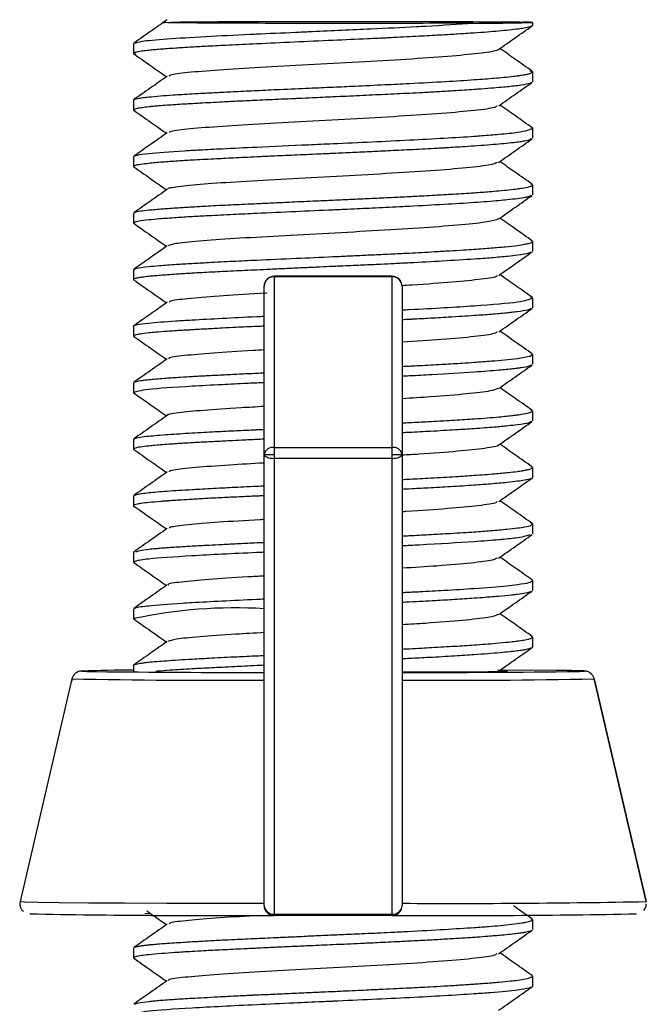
# Model space of a CAD drawing. Header units: millimetres. Extents: x -50 to 195, y 0 to 321.
# Tile 7 of 11: x 16 to 34, y 292 to 321. Entities that reach past the tile are written whole.
import ezdxf

# ---------------------------------------------------------------- set-up
doc = ezdxf.new("R2010")
doc.units = ezdxf.units.MM

msp = doc.modelspace()

# ---------------------------------------------------------------- linework, layer by layer
at = {"color": 7, "linetype": 'Continuous', "lineweight": 25}
for p, q in [((30.938, 321.309), (30.938, 321.224)), ((18.938, 320.673), (18.938, 320.374)), ((18.938, 320.374), (19.004, 320.36)), ((30.938, 319.824), (30.855, 319.845)), ((30.938, 319.824), (30.938, 319.524)), ((18.938, 318.974), (18.938, 318.675)), ((18.938, 318.675), (18.969, 318.662)), ((30.938, 318.123), (30.909, 318.146)), ((30.938, 318.123), (30.938, 317.825)), ((18.938, 317.273), (18.938, 316.975)), ((18.938, 316.975), (18.958, 316.961)), ((30.938, 316.422), (30.895, 316.445)), ((30.938, 316.422), (30.938, 316.125)), ((18.938, 315.572), (18.938, 315.275)), ((18.938, 315.275), (18.96, 315.26)), ((30.938, 314.722), (30.896, 314.744)), ((30.938, 314.722), (30.938, 314.424)), ((18.938, 313.873), (18.938, 313.574)), ((26.713, 313.674), (23.163, 313.674)), ((23.163, 313.674), (23.163, 294.447)), ((26.713, 313.658), (23.163, 313.658)), ((26.713, 294.447), (26.713, 313.674)), ((22.863, 294.747), (22.863, 313.374)), ((27.013, 313.374), (27.013, 294.747)), ((30.938, 313.023), (30.89, 313.045)), ((30.938, 313.023), (30.938, 312.724)), ((18.938, 312.174), (18.938, 311.875)), ((18.938, 311.875), (18.966, 311.862)), ((30.938, 311.324), (30.896, 311.345)), ((30.938, 311.324), (30.938, 311.025)), ((18.938, 310.473), (18.938, 310.175)), ((18.938, 310.175), (18.96, 310.161)), ((30.938, 309.622), (30.894, 309.646)), ((30.938, 309.622), (30.938, 309.325)), ((18.938, 308.772), (18.938, 308.475)), ((18.938, 308.475), (18.958, 308.463)), ((23.163, 308.524), (26.713, 308.524)), ((26.713, 308.197), (23.163, 308.197)), ((30.938, 307.922), (30.895, 307.945)), ((30.938, 307.922), (30.938, 307.624)), ((18.938, 307.073), (18.938, 306.774)), ((18.938, 306.774), (18.949, 306.762)), ((30.938, 306.223), (30.894, 306.245)), ((30.938, 306.223), (30.938, 305.924)), ((18.938, 305.374), (18.938, 305.074)), ((18.938, 305.074), (18.972, 305.06)), ((30.938, 304.524), (30.913, 304.546)), ((30.938, 304.524), (30.938, 304.225)), ((18.938, 303.673), (18.938, 303.375)), ((18.938, 303.375), (18.971, 303.362)), ((30.938, 302.823), (30.907, 302.846)), ((30.938, 302.823), (30.938, 302.525)), ((18.938, 301.972), (18.938, 301.799)), ((31.646, 301.818), (29.885, 301.831)), ((17.084, 301.567), (15.524, 294.867)), ((34.352, 294.867), (32.792, 301.567)), ((32.792, 301.567), (34.352, 294.867)), ((23.163, 294.491), (26.713, 294.491)), ((26.713, 294.447), (23.163, 294.447)), ((30.938, 294.323), (30.895, 294.345)), ((30.938, 294.323), (30.938, 294.025)), ((18.938, 293.473), (18.938, 293.174)), ((18.938, 293.174), (18.976, 293.159)), ((30.938, 292.623), (30.902, 292.645)), ((30.938, 292.623), (30.938, 292.324))]:
    msp.add_line(p, q, dxfattribs=at)
at = {"color": 7, "linetype": 'Continuous', "lineweight": 25, "flags": 128}
for points in [[(22.863, 308.316), (22.869, 308.293), (22.886, 308.27), (22.914, 308.25), (22.951, 308.232), (22.997, 308.217), (23.048, 308.206), (23.105, 308.199), (23.163, 308.197)], [(26.713, 308.197), (26.772, 308.199), (26.828, 308.206), (26.88, 308.217), (26.925, 308.232), (26.963, 308.25), (26.99, 308.27), (27.007, 308.293), (27.013, 308.316)], [(29.999, 301.807), (30.087, 301.805), (30.188, 301.799)], [(32.313, 301.79), (32.363, 301.791), (32.5, 301.799), (32.363, 301.807), (31.958, 301.815), (31.646, 301.818)], [(15.524, 294.867), (15.524, 294.867), (15.657, 294.858), (16.054, 294.85), (16.702, 294.842), (17.584, 294.834), (18.675, 294.828), (19.942, 294.823), (21.352, 294.819), (22.863, 294.816)]]:
    msp.add_lwpolyline(points, dxfattribs=at)
at = {"color": 7, "linetype": 'Continuous', "lineweight": 25}
for centre, radius, start, end in [((29.411, 369.061), 47.776, 269.6908, 271.8321), ((30.681, 318.133), 3.186, 85.3753, 90.5706), ((23.163, 313.374), 0.3, 90, 180), ((23.156, 313.366), 0.293, 88.5385, 178.4598), ((26.713, 313.374), 0.3, 360, 90), ((26.721, 313.366), 0.293, 1.5402, 91.4615), ((23.124, 308.26), 0.267, 81.5859, 167.796), ((23.088, 321.813), 13.499, 269.045, 270.3183), ((26.752, 308.26), 0.267, 12.204, 98.4141), ((26.788, 321.813), 13.499, 269.6817, 270.955), ((21.993, 289.133), 14.567, 86.5766, 102.1068), ((17.376, 301.499), 0.3, 89.9997, 166.8902), ((18.747, 265.796), 36.029, 89.6959, 92.1802), ((17.882, 310.678), 8.893, 266.7395, 269.5984), ((22.842, 782.645), 480.887, 269.4016, 270.0025), ((27.433, 681.724), 379.966, 269.93675, 270.73586), ((29.187, 328.593), 26.813, 269.6698, 272.1404), ((21.665, 533.535), 232.013, 268.86858, 270.29772), ((28.211, 533.535), 232.013, 269.70228, 271.13142), ((23.143, 294.77), 0.281, 184.8562, 274.1461), ((23.163, 294.747), 0.3, 180.0004, 270.0004), ((26.733, 294.77), 0.281, 265.8539, 355.1438), ((26.713, 294.747), 0.3, 269.9996, 359.9996), ((28.59, 595.812), 301, 269.69977, 271.09688), ((21.574, 605.583), 311.138, 268.9397, 270.29264), ((28.322, 599.664), 305.219, 269.69808, 271.07735)]:
    msp.add_arc(centre, radius, start, end, dxfattribs=at)
for points, knots in [([(19.951, 321.39), (19.783, 321.272), (19.446, 321.035), (19.109, 320.799), (18.94, 320.681)], [0, 0, 0, 0, 0.499919, 1, 1, 1, 1]), ([(29.153, 321.286), (28.67, 321.284), (27.703, 321.28), (25.942, 321.277), (24.145, 321.278), (22.458, 321.281), (21.053, 321.288), (20.149, 321.296), (19.753, 321.303), (19.858, 321.307), (19.87, 321.307)], [0, 0, 0, 0, 0.140204, 0.280421, 0.420485, 0.560623, 0.700642, 0.840719, 0.980858, 1, 1, 1, 1]), ([(20.079, 321.316), (20.237, 321.319), (20.551, 321.326), (21.743, 321.333), (23.286, 321.338), (25.06, 321.341), (26.86, 321.339), (28.492, 321.335), (29.854, 321.328), (30.384, 321.323), (30.65, 321.32)], [0, 0, 0, 0, 0.125262, 0.25021, 0.375265, 0.500215, 0.625265, 0.750186, 0.875186, 1, 1, 1, 1]), ([(30.938, 321.224), (30.938, 321.222), (30.937, 321.216), (30.925, 321.2), (30.868, 321.173), (30.72, 321.141), (30.435, 321.097), (29.968, 321.046), (29.31, 320.996), (28.713, 320.958), (28.19, 320.927), (27.588, 320.893), (27.044, 320.865), (26.666, 320.846), (26.474, 320.836), (26.258, 320.827), (25.741, 320.803), (24.892, 320.765), (23.761, 320.713), (22.703, 320.665), (21.838, 320.625), (21.196, 320.592), (20.744, 320.567), (20.433, 320.547), (20.182, 320.531), (19.955, 320.515), (19.739, 320.499), (19.553, 320.484), (19.368, 320.466), (19.19, 320.446), (19.033, 320.42), (18.95, 320.395), (18.941, 320.379), (18.938, 320.374)], [0, 0, 0, 0, 0.006326, 0.016945, 0.051053, 0.092346, 0.121833, 0.188616, 0.250044, 0.28545, 0.315845, 0.352789, 0.395646, 0.409473, 0.415984, 0.427387, 0.444909, 0.499918, 0.562486, 0.624741, 0.674787, 0.716457, 0.749745, 0.771366, 0.78901, 0.812358, 0.833215, 0.854072, 0.874929, 0.904769, 0.937326, 0.977279, 1, 1, 1, 1]), ([(18.987, 320.686), (19.03, 320.705), (19.127, 320.746), (19.881, 320.814), (21.019, 320.881), (22.026, 320.933), (22.94, 320.975), (23.547, 321.002), (24.127, 321.027), (24.881, 321.062), (25.987, 321.113), (27.112, 321.165), (28.168, 321.222), (28.7, 321.256), (29.153, 321.286)], [0, 0, 0, 0, 0.103792, 0.231721, 0.359575, 0.473535, 0.487455, 0.577689, 0.610993, 0.615528, 0.743412, 0.848937, 0.871557, 1, 1, 1, 1]), ([(29.918, 320.497), (30.086, 320.615), (30.423, 320.851), (30.76, 321.088), (30.928, 321.206)], [0, 0, 0, 0, 0.499931, 1, 1, 1, 1]), ([(29.892, 320.497), (29.894, 320.493), (29.917, 320.459), (29.518, 320.395), (28.712, 320.306), (27.512, 320.218), (26.092, 320.133), (24.562, 320.05), (23.067, 319.97), (21.742, 319.893), (20.719, 319.817), (20.095, 319.75), (20.025, 319.708), (19.997, 319.69)], [0, 0, 0, 0, 0.012992, 0.114615, 0.216218, 0.31784, 0.419443, 0.521065, 0.622669, 0.72429, 0.825896, 0.927515, 1, 1, 1, 1]), ([(30.931, 319.839), (30.762, 319.957), (30.437, 320.185), (30.112, 320.414), (29.956, 320.523)], [0, 0, 0, 0, 0.518437, 1, 1, 1, 1]), ([(18.94, 320.366), (19.108, 320.248), (19.437, 320.017), (19.766, 319.786), (19.927, 319.674)], [0, 0, 0, 0, 0.512002, 1, 1, 1, 1]), ([(18.95, 318.987), (18.951, 318.988), (18.96, 318.999), (19.039, 319.019), (19.198, 319.043), (19.424, 319.07), (19.715, 319.097), (20.147, 319.129), (20.593, 319.156), (21.055, 319.182), (21.487, 319.205), (22.021, 319.231), (22.647, 319.262), (23.391, 319.296), (24.164, 319.329), (24.923, 319.363), (25.683, 319.398), (26.457, 319.435), (27.382, 319.48), (28.308, 319.529), (29.042, 319.576), (29.502, 319.61), (29.803, 319.634), (30.093, 319.66), (30.307, 319.682), (30.429, 319.696), (30.467, 319.701), (30.477, 319.703), (30.48, 319.703), (30.531, 319.71), (30.631, 319.724), (30.759, 319.747), (30.9, 319.781), (30.923, 319.807), (30.938, 319.824)], [0, 0, 0, 0, 0.005129, 0.045532, 0.082985, 0.109215, 0.151554, 0.189249, 0.236513, 0.261648, 0.291235, 0.325272, 0.363757, 0.403826, 0.452595, 0.490924, 0.52689, 0.575801, 0.618106, 0.684937, 0.745246, 0.771599, 0.795024, 0.823722, 0.856276, 0.868334, 0.871468, 0.872311, 0.872626, 0.872671, 0.893968, 0.918166, 0.946173, 1, 1, 1, 1]), ([(19.95, 319.69), (19.782, 319.572), (19.445, 319.336), (19.108, 319.099), (18.939, 318.981)], [0, 0, 0, 0, 0.499927, 1, 1, 1, 1]), ([(30.896, 319.504), (30.878, 319.49), (30.835, 319.458), (30.574, 319.416), (30.291, 319.381), (30.054, 319.357), (29.764, 319.332), (29.479, 319.31), (29.278, 319.296), (29.207, 319.291), (29.188, 319.29), (29.089, 319.283), (28.881, 319.269), (28.521, 319.246), (28.101, 319.221), (27.662, 319.196), (27.131, 319.169), (26.502, 319.139), (25.73, 319.103), (24.995, 319.069), (24.38, 319.041), (23.992, 319.023), (23.685, 319.009), (23.384, 318.996), (23.007, 318.979), (22.58, 318.96), (22.106, 318.938), (21.527, 318.909), (21.067, 318.884), (20.781, 318.868), (20.694, 318.862), (20.661, 318.861), (20.582, 318.856), (20.323, 318.841), (20.006, 318.82), (19.708, 318.798), (19.529, 318.782), (19.354, 318.765), (19.187, 318.744), (19.057, 318.722), (18.96, 318.699), (18.947, 318.684), (18.938, 318.675)], [0, 0, 0, 0, 0.044898, 0.105485, 0.131934, 0.155483, 0.184206, 0.216675, 0.228794, 0.231992, 0.233139, 0.233283, 0.25481, 0.279319, 0.308824, 0.337313, 0.3612, 0.40374, 0.445085, 0.489032, 0.523292, 0.545108, 0.552735, 0.574096, 0.595457, 0.616818, 0.648295, 0.680577, 0.726594, 0.742674, 0.744518, 0.746546, 0.75028, 0.762866, 0.808472, 0.83435, 0.855604, 0.872234, 0.90427, 0.936305, 0.959615, 1, 1, 1, 1]), ([(29.921, 318.8), (30.089, 318.918), (30.426, 319.154), (30.763, 319.391), (30.931, 319.509)], [0, 0, 0, 0, 0.499921, 1, 1, 1, 1]), ([(18.94, 318.667), (19.108, 318.549), (19.438, 318.318), (19.767, 318.087), (19.927, 317.974)], [0, 0, 0, 0, 0.511844, 1, 1, 1, 1]), ([(29.865, 318.8), (29.859, 318.787), (29.842, 318.743), (29.336, 318.67), (28.402, 318.581), (27.132, 318.494), (25.665, 318.41), (24.131, 318.328), (22.674, 318.248), (21.412, 318.171), (20.506, 318.096), (20.013, 318.036), (20.009, 318.001), (20.007, 317.991)], [0, 0, 0, 0, 0.044863, 0.146259, 0.247657, 0.349054, 0.45045, 0.551849, 0.653244, 0.754643, 0.856038, 0.957438, 1, 1, 1, 1]), ([(30.93, 318.14), (30.762, 318.258), (30.437, 318.486), (30.112, 318.714), (29.956, 318.824)], [0, 0, 0, 0, 0.51849, 1, 1, 1, 1]), ([(18.961, 317.287), (18.967, 317.293), (18.976, 317.302), (19.021, 317.313), (19.115, 317.334), (19.439, 317.376), (20.073, 317.425), (20.609, 317.457), (20.695, 317.463), (20.729, 317.465), (20.81, 317.469), (21.089, 317.484), (21.683, 317.515), (22.753, 317.566), (23.905, 317.619), (25.081, 317.67), (26.117, 317.717), (27.622, 317.793), (28.634, 317.848), (29.192, 317.887), (29.215, 317.888), (29.287, 317.894), (29.547, 317.913), (30.007, 317.951), (30.722, 318.023), (30.852, 318.083), (30.938, 318.123)], [0, 0, 0, 0, 0.023872, 0.037018, 0.044602, 0.108503, 0.217902, 0.233886, 0.235685, 0.237766, 0.24154, 0.254166, 0.299698, 0.363289, 0.450464, 0.490836, 0.554665, 0.618545, 0.74553, 0.746144, 0.747207, 0.750681, 0.763014, 0.809195, 0.873113, 1, 1, 1, 1]), ([(30.896, 317.803), (30.881, 317.79), (30.852, 317.767), (30.692, 317.736), (30.563, 317.716), (30.424, 317.697), (30.238, 317.676), (29.935, 317.647), (29.584, 317.618), (29.21, 317.59), (28.858, 317.567), (28.559, 317.548), (28.372, 317.536), (28.271, 317.53), (28.231, 317.528), (28.136, 317.523), (27.813, 317.505), (27.288, 317.478), (26.653, 317.447), (26.08, 317.419), (25.528, 317.392), (25.078, 317.372), (24.738, 317.356), (24.345, 317.339), (23.783, 317.315), (23.161, 317.287), (22.547, 317.259), (21.957, 317.23), (21.299, 317.196), (20.739, 317.167), (20.227, 317.136), (19.774, 317.104), (19.401, 317.07), (19.123, 317.035), (18.965, 317.006), (18.946, 316.985), (18.938, 316.975)], [0, 0, 0, 0, 0.040062, 0.075697, 0.097453, 0.104242, 0.136222, 0.168203, 0.200185, 0.232168, 0.258786, 0.278331, 0.294381, 0.296193, 0.298306, 0.302099, 0.314721, 0.360081, 0.397345, 0.424235, 0.456133, 0.48803, 0.497658, 0.511565, 0.552191, 0.589787, 0.616072, 0.658745, 0.696706, 0.74415, 0.778886, 0.821542, 0.872111, 0.912358, 0.961407, 1, 1, 1, 1]), ([(19.951, 317.991), (19.783, 317.873), (19.446, 317.636), (19.109, 317.4), (18.941, 317.282)], [0, 0, 0, 0, 0.499929, 1, 1, 1, 1]), ([(29.918, 317.098), (30.086, 317.216), (30.423, 317.453), (30.76, 317.689), (30.929, 317.808)], [0, 0, 0, 0, 0.499916, 1, 1, 1, 1]), ([(18.943, 316.965), (19.111, 316.847), (19.439, 316.617), (19.768, 316.386), (19.928, 316.274)], [0, 0, 0, 0, 0.512856, 1, 1, 1, 1]), ([(29.872, 317.099), (29.839, 317.077), (29.759, 317.026), (29.108, 316.945), (28.074, 316.856), (26.733, 316.77), (25.235, 316.686), (23.707, 316.605), (22.294, 316.526), (21.113, 316.45), (20.321, 316.375), (19.944, 316.322), (19.976, 316.294), (19.98, 316.291)], [0, 0, 0, 0, 0.071974, 0.173494, 0.275035, 0.376554, 0.478095, 0.579613, 0.681155, 0.782673, 0.884215, 0.985732, 1, 1, 1, 1]), ([(30.929, 316.44), (30.76, 316.559), (30.436, 316.786), (30.111, 317.014), (29.955, 317.124)], [0, 0, 0, 0, 0.518799, 1, 1, 1, 1]), ([(19.952, 316.291), (19.784, 316.172), (19.447, 315.936), (19.11, 315.7), (18.942, 315.581)], [0, 0, 0, 0, 0.4999226, 1, 1, 1, 1]), ([(18.959, 315.586), (18.964, 315.591), (18.982, 315.608), (19.125, 315.636), (19.401, 315.67), (19.778, 315.702), (20.232, 315.733), (20.639, 315.759), (20.972, 315.778), (21.275, 315.795), (21.59, 315.811), (21.937, 315.827), (22.284, 315.844), (22.672, 315.862), (23.113, 315.882), (23.673, 315.908), (24.247, 315.934), (24.693, 315.954), (25.095, 315.972), (25.529, 315.991), (26.112, 316.018), (26.684, 316.045), (27.207, 316.071), (27.642, 316.095), (27.977, 316.113), (28.172, 316.125), (28.274, 316.131), (28.313, 316.133), (28.407, 316.138), (28.714, 316.156), (29.156, 316.184), (29.605, 316.216), (29.952, 316.246), (30.238, 316.275), (30.431, 316.298), (30.557, 316.315), (30.689, 316.334), (30.826, 316.361), (30.922, 316.393), (30.933, 316.413), (30.938, 316.422)], [0, 0, 0, 0, 0.020107, 0.068684, 0.108736, 0.159619, 0.202078, 0.236109, 0.258042, 0.275956, 0.299722, 0.320994, 0.342265, 0.363538, 0.389926, 0.418459, 0.457454, 0.484045, 0.490833, 0.522642, 0.554451, 0.586261, 0.618072, 0.644494, 0.663926, 0.67996, 0.681808, 0.68387, 0.687611, 0.700135, 0.745313, 0.782383, 0.809141, 0.840872, 0.872602, 0.882153, 0.895974, 0.936402, 0.969766, 1, 1, 1, 1]), ([(30.892, 316.101), (30.879, 316.088), (30.863, 316.073), (30.78, 316.054), (30.685, 316.034), (30.501, 316.006), (30.221, 315.975), (29.914, 315.945), (29.583, 315.917), (29.055, 315.878), (28.292, 315.831), (27.595, 315.794), (27.232, 315.776), (27.232, 315.776), (27.232, 315.776), (27.232, 315.776), (27.232, 315.776), (27.231, 315.776), (27.231, 315.775), (27.23, 315.775), (27.229, 315.775), (27.226, 315.775), (27.217, 315.775), (27.19, 315.773), (27.094, 315.768), (26.737, 315.75), (26.275, 315.727), (25.75, 315.702), (25.359, 315.685), (24.706, 315.656), (23.775, 315.615), (22.766, 315.568), (21.892, 315.526), (21.242, 315.494), (20.674, 315.464), (20.17, 315.432), (19.731, 315.399), (19.352, 315.365), (19.098, 315.333), (18.959, 315.302), (18.945, 315.283), (18.938, 315.275)], [0, 0, 0, 0, 0.038819, 0.048377, 0.062226, 0.102772, 0.140548, 0.166965, 0.199044, 0.231123, 0.295033, 0.359237, 0.359238, 0.359239, 0.35924, 0.359243, 0.359249, 0.359259, 0.359277, 0.359311, 0.35938, 0.359523, 0.359848, 0.36091, 0.364388, 0.376761, 0.423134, 0.442241, 0.463668, 0.487414, 0.548845, 0.6154, 0.658181, 0.707748, 0.743514, 0.782447, 0.83138, 0.871701, 0.923019, 0.965788, 1, 1, 1, 1]), ([(29.917, 315.397), (30.085, 315.515), (30.422, 315.751), (30.759, 315.988), (30.927, 316.106)], [0, 0, 0, 0, 0.499929, 1, 1, 1, 1]), ([(29.914, 315.398), (29.829, 315.368), (29.659, 315.308), (28.854, 315.22), (27.719, 315.132), (26.322, 315.046), (24.801, 314.963), (23.293, 314.883), (21.931, 314.805), (20.856, 314.729), (20.141, 314.657), (20.028, 314.611), (19.975, 314.59)], [0, 0, 0, 0, 0.099428, 0.200933, 0.302405, 0.40391, 0.505382, 0.606887, 0.708359, 0.809864, 0.911337, 1, 1, 1, 1]), ([(30.929, 314.74), (30.76, 314.858), (30.436, 315.086), (30.111, 315.314), (29.955, 315.423)], [0, 0, 0, 0, 0.518867, 1, 1, 1, 1]), ([(18.941, 315.266), (19.109, 315.147), (19.438, 314.917), (19.767, 314.686), (19.927, 314.573)], [0, 0, 0, 0, 0.51222, 1, 1, 1, 1]), ([(19.951, 314.59), (19.783, 314.472), (19.446, 314.235), (19.109, 313.999), (18.941, 313.881)], [0, 0, 0, 0, 0.499919, 1, 1, 1, 1]), ([(18.966, 313.886), (18.979, 313.895), (19.017, 313.921), (19.296, 313.959), (19.73, 313.999), (20.17, 314.03), (20.675, 314.06), (21.242, 314.092), (21.893, 314.127), (22.769, 314.167), (23.778, 314.212), (24.726, 314.255), (25.405, 314.286), (25.887, 314.309), (26.399, 314.332), (26.832, 314.353), (27.106, 314.366), (27.199, 314.371), (27.224, 314.372), (27.354, 314.379), (27.612, 314.392), (28.02, 314.415), (28.445, 314.44), (28.841, 314.465), (29.268, 314.493), (29.706, 314.525), (30.145, 314.563), (30.472, 314.601), (30.678, 314.632), (30.776, 314.652), (30.84, 314.668), (30.891, 314.683), (30.931, 314.703), (30.936, 314.716), (30.938, 314.722)], [0, 0, 0, 0, 0.036889, 0.109282, 0.149306, 0.198088, 0.236472, 0.27239, 0.321241, 0.363631, 0.430419, 0.4907, 0.517075, 0.540524, 0.569185, 0.60163, 0.613664, 0.6168, 0.617891, 0.618015, 0.639464, 0.663859, 0.693246, 0.721663, 0.745444, 0.787781, 0.828966, 0.872738, 0.906904, 0.928624, 0.936186, 0.957457, 0.978729, 1, 1, 1, 1]), ([(30.898, 314.403), (30.882, 314.39), (30.84, 314.358), (30.564, 314.315), (30.171, 314.268), (29.739, 314.228), (29.095, 314.181), (28.278, 314.131), (27.435, 314.085), (26.798, 314.052), (26.332, 314.03), (25.819, 314.006), (25.369, 313.986), (25.075, 313.973), (24.974, 313.968), (24.947, 313.967), (24.807, 313.961), (24.524, 313.948), (24.063, 313.927), (23.564, 313.904), (23.079, 313.882), (22.531, 313.857), (21.936, 313.83), (21.281, 313.797), (20.726, 313.766), (20.314, 313.74), (20.078, 313.724), (19.902, 313.711), (19.738, 313.699), (19.553, 313.684), (19.365, 313.666), (19.188, 313.645), (19.023, 313.618), (18.951, 313.595), (18.938, 313.579), (18.938, 313.574), (18.938, 313.574)], [0, 0, 0, 0, 0.041539, 0.105438, 0.141552, 0.190652, 0.233152, 0.300245, 0.360811, 0.387274, 0.410812, 0.439588, 0.472188, 0.484315, 0.487494, 0.488617, 0.488751, 0.510243, 0.534697, 0.564186, 0.592753, 0.616701, 0.659171, 0.700503, 0.74448, 0.778776, 0.800614, 0.808246, 0.829584, 0.850921, 0.872259, 0.903834, 0.936224, 0.982078, 0.998141, 1, 1, 1, 1]), ([(29.922, 313.7), (30.091, 313.818), (30.427, 314.054), (30.764, 314.291), (30.933, 314.409)], [0, 0, 0, 0, 0.499933, 1, 1, 1, 1]), ([(29.875, 313.7), (29.877, 313.691), (29.887, 313.652), (29.443, 313.584), (28.569, 313.495), (27.69, 313.43), (27.111, 313.396), (27.01, 313.39)], [0, 0, 0, 0, 0.08187, 0.367897, 0.653856, 0.939882, 1, 1, 1, 1]), ([(30.931, 313.039), (30.762, 313.158), (30.437, 313.386), (30.112, 313.614), (29.956, 313.723)], [0, 0, 0, 0, 0.518499, 1, 1, 1, 1]), ([(18.937, 313.568), (19.106, 313.45), (19.436, 313.218), (19.765, 312.987), (19.927, 312.874)], [0, 0, 0, 0, 0.511033, 1, 1, 1, 1]), ([(18.938, 313.574), (18.938, 313.573), (18.938, 313.572), (18.939, 313.568), (18.943, 313.565), (18.946, 313.562)], [0, 0, 0, 0, 0.125933, 0.357474, 1, 1, 1, 1]), ([(22.947, 313.162), (22.938, 313.162), (22.442, 313.135), (21.604, 313.083), (20.615, 313.007), (20.058, 312.943), (20.02, 312.904), (20.006, 312.89)], [0, 0, 0, 0, 0.005247, 0.282467, 0.559636, 0.836854, 1, 1, 1, 1]), ([(27.013, 312.663), (27.088, 312.666), (27.912, 312.706), (29.273, 312.788), (30.67, 312.902), (30.849, 312.983), (30.938, 313.023)], [0, 0, 0, 0, 0.032217, 0.354806, 0.677355, 1, 1, 1, 1]), ([(19.95, 312.89), (19.782, 312.772), (19.445, 312.536), (19.108, 312.299), (18.939, 312.181)], [0, 0, 0, 0, 0.4999244, 1, 1, 1, 1]), ([(29.921, 312), (30.089, 312.118), (30.426, 312.354), (30.763, 312.591), (30.932, 312.709)], [0, 0, 0, 0, 0.499914, 1, 1, 1, 1]), ([(18.938, 312.174), (18.938, 312.174), (18.938, 312.176), (18.94, 312.18), (18.954, 312.195), (19.049, 312.223), (19.4, 312.271), (20, 312.321), (20.779, 312.367), (21.591, 312.41), (22.328, 312.448), (22.789, 312.468), (22.863, 312.471)], [0, 0, 0, 0, 0.005225, 0.014739, 0.04663, 0.161787, 0.323031, 0.543683, 0.645801, 0.807734, 0.969033, 1, 1, 1, 1]), ([(30.892, 312.704), (30.87, 312.688), (30.824, 312.656), (30.566, 312.616), (30.328, 312.586), (30.144, 312.566), (29.94, 312.547), (29.702, 312.527), (29.452, 312.508), (29.161, 312.488), (28.815, 312.465), (28.357, 312.436), (27.863, 312.408), (27.461, 312.386), (27.201, 312.372), (27.087, 312.367), (27.013, 312.364)], [0, 0, 0, 0, 0.136858, 0.282384, 0.34119, 0.389212, 0.452884, 0.510026, 0.567169, 0.624313, 0.695191, 0.771802, 0.876493, 0.947823, 0.965977, 1, 1, 1, 1]), ([(22.863, 312.173), (22.79, 312.169), (22.499, 312.157), (22.079, 312.137), (21.574, 312.112), (21.127, 312.087), (20.792, 312.068), (20.555, 312.054), (20.291, 312.039), (19.948, 312.016), (19.622, 311.991), (19.347, 311.965), (19.137, 311.938), (18.972, 311.906), (18.95, 311.886), (18.938, 311.875)], [0, 0, 0, 0, 0.031595, 0.125577, 0.193363, 0.273864, 0.354362, 0.378635, 0.413648, 0.515841, 0.610846, 0.677359, 0.784636, 0.880288, 1, 1, 1, 1]), ([(18.941, 311.866), (19.109, 311.748), (19.438, 311.518), (19.767, 311.287), (19.927, 311.174)], [0, 0, 0, 0, 0.512432, 1, 1, 1, 1]), ([(29.865, 312), (29.849, 311.983), (29.806, 311.936), (29.237, 311.859), (28.289, 311.772), (27.428, 311.717), (27.013, 311.69)], [0, 0, 0, 0, 0.162066, 0.447893, 0.733731, 1, 1, 1, 1]), ([(30.931, 311.34), (30.762, 311.458), (30.437, 311.686), (30.112, 311.914), (29.956, 312.024)], [0, 0, 0, 0, 0.518259, 1, 1, 1, 1]), ([(22.863, 311.457), (22.753, 311.451), (22.166, 311.418), (21.283, 311.362), (20.418, 311.286), (19.98, 311.23), (19.995, 311.198), (19.999, 311.191)], [0, 0, 0, 0, 0.065142, 0.348899, 0.632654, 0.916414, 1, 1, 1, 1]), ([(27.013, 310.963), (27.087, 310.967), (27.216, 310.973), (27.419, 310.984), (27.775, 311.002), (28.265, 311.029), (28.777, 311.059), (29.258, 311.091), (29.692, 311.124), (30.134, 311.164), (30.466, 311.2), (30.72, 311.238), (30.899, 311.278), (30.924, 311.307), (30.938, 311.324)], [0, 0, 0, 0, 0.0318937, 0.0561216, 0.0911667, 0.1936529, 0.2883278, 0.3544807, 0.4622122, 0.557937, 0.6772624, 0.7650054, 0.8725898, 1, 1, 1, 1]), ([(19.951, 311.191), (19.783, 311.073), (19.446, 310.836), (19.109, 310.6), (18.941, 310.482)], [0, 0, 0, 0, 0.49993, 1, 1, 1, 1]), ([(30.894, 311.002), (30.878, 310.99), (30.845, 310.963), (30.665, 310.931), (30.528, 310.911), (30.481, 310.905), (30.463, 310.902), (30.419, 310.897), (30.26, 310.878), (29.887, 310.842), (29.118, 310.782), (28.164, 310.723), (27.4, 310.683), (27.087, 310.668), (27.013, 310.665)], [0, 0, 0, 0, 0.106051, 0.229598, 0.272828, 0.27781, 0.283354, 0.293486, 0.327516, 0.450549, 0.622168, 0.857148, 0.96644, 1, 1, 1, 1]), ([(29.917, 310.297), (30.085, 310.416), (30.422, 310.652), (30.759, 310.888), (30.927, 311.007)], [0, 0, 0, 0, 0.499919, 1, 1, 1, 1]), ([(18.96, 310.487), (18.965, 310.492), (18.976, 310.504), (19.047, 310.52), (19.139, 310.535), (19.253, 310.551), (19.403, 310.567), (19.601, 310.586), (19.888, 310.61), (20.228, 310.634), (20.524, 310.653), (20.805, 310.669), (21.128, 310.686), (21.601, 310.71), (22.108, 310.735), (22.531, 310.755), (22.79, 310.768), (22.863, 310.771)], [0, 0, 0, 0, 0.056002, 0.119421, 0.175889, 0.232358, 0.288827, 0.359148, 0.43519, 0.538923, 0.609651, 0.627728, 0.712379, 0.797033, 0.88169, 0.96635, 1, 1, 1, 1]), ([(22.863, 310.473), (22.787, 310.47), (22.707, 310.466), (22.627, 310.463), (22.599, 310.461), (22.504, 310.457), (22.156, 310.44), (21.499, 310.407), (20.372, 310.348), (19.207, 310.267), (19.028, 310.206), (18.938, 310.175)], [0, 0, 0, 0, 0.031364, 0.032853, 0.035493, 0.044227, 0.075511, 0.193247, 0.355312, 0.677576, 1, 1, 1, 1]), ([(18.943, 310.165), (19.111, 310.047), (19.44, 309.817), (19.768, 309.586), (19.928, 309.474)], [0, 0, 0, 0, 0.512847, 1, 1, 1, 1]), ([(29.886, 310.298), (29.833, 310.273), (29.717, 310.218), (28.992, 310.134), (28.065, 310.056), (27.308, 310.009), (27.013, 309.991)], [0, 0, 0, 0, 0.238797, 0.527331, 0.81591, 1, 1, 1, 1]), ([(30.929, 309.64), (30.76, 309.759), (30.436, 309.987), (30.111, 310.214), (29.955, 310.324)], [0, 0, 0, 0, 0.518771, 1, 1, 1, 1]), ([(22.863, 309.757), (22.627, 309.743), (21.924, 309.704), (20.993, 309.64), (20.251, 309.566), (19.915, 309.516), (19.955, 309.491), (19.955, 309.491)], [0, 0, 0, 0, 0.143483, 0.427774, 0.712126, 0.996414, 1, 1, 1, 1]), ([(19.952, 309.491), (19.784, 309.373), (19.447, 309.136), (19.11, 308.9), (18.942, 308.782)], [0, 0, 0, 0, 0.499924, 1, 1, 1, 1]), ([(27.013, 309.262), (27.088, 309.266), (27.363, 309.28), (27.741, 309.3), (28.08, 309.319), (28.341, 309.334), (28.593, 309.349), (28.898, 309.368), (29.23, 309.389), (29.582, 309.415), (29.985, 309.449), (30.274, 309.479), (30.435, 309.499), (30.483, 309.505), (30.5, 309.507), (30.542, 309.513), (30.674, 309.532), (30.804, 309.556), (30.892, 309.583), (30.931, 309.603), (30.936, 309.616), (30.938, 309.622)], [0, 0, 0, 0, 0.032085, 0.118761, 0.17389, 0.193108, 0.247051, 0.300995, 0.354939, 0.434375, 0.515797, 0.632327, 0.672897, 0.677489, 0.682696, 0.692174, 0.723944, 0.838654, 0.893686, 0.947467, 1, 1, 1, 1]), ([(30.896, 309.303), (30.88, 309.29), (30.838, 309.257), (30.567, 309.214), (30.195, 309.172), (29.773, 309.132), (29.239, 309.091), (28.595, 309.049), (27.937, 309.012), (27.387, 308.983), (27.088, 308.968), (27.013, 308.965)], [0, 0, 0, 0, 0.108055, 0.279888, 0.373149, 0.487425, 0.622698, 0.730986, 0.862403, 0.965503, 1, 1, 1, 1]), ([(29.92, 308.599), (30.088, 308.717), (30.425, 308.953), (30.761, 309.19), (30.93, 309.308)], [0, 0, 0, 0, 0.499939, 1, 1, 1, 1]), ([(18.957, 308.786), (18.962, 308.79), (18.978, 308.807), (19.116, 308.835), (19.425, 308.873), (19.928, 308.914), (20.535, 308.953), (21.035, 308.982), (21.415, 309.002), (21.849, 309.024), (22.247, 309.042), (22.515, 309.054), (22.607, 309.059), (22.632, 309.06), (22.712, 309.063), (22.788, 309.067), (22.863, 309.07)], [0, 0, 0, 0, 0.045879, 0.175796, 0.288862, 0.466486, 0.626988, 0.697112, 0.75949, 0.835732, 0.92201, 0.954033, 0.96239, 0.965308, 0.965643, 1, 1, 1, 1]), ([(22.863, 308.773), (22.789, 308.769), (22.559, 308.759), (22.216, 308.742), (21.792, 308.721), (21.358, 308.7), (21.007, 308.682), (20.791, 308.67), (20.721, 308.666), (20.702, 308.665), (20.697, 308.664), (20.627, 308.66), (20.486, 308.652), (20.277, 308.639), (19.948, 308.616), (19.644, 308.592), (19.342, 308.563), (19.13, 308.538), (18.969, 308.507), (18.949, 308.486), (18.938, 308.475)], [0, 0, 0, 0, 0.031532, 0.09823, 0.157533, 0.230323, 0.313014, 0.343651, 0.351617, 0.353761, 0.354565, 0.35468, 0.394432, 0.438326, 0.486364, 0.617006, 0.677455, 0.784739, 0.889101, 1, 1, 1, 1]), ([(29.896, 308.599), (29.899, 308.595), (29.925, 308.562), (29.54, 308.498), (28.734, 308.409), (27.826, 308.34), (27.183, 308.301), (27.013, 308.291)], [0, 0, 0, 0, 0.034149, 0.321693, 0.609327, 0.89687, 1, 1, 1, 1]), ([(30.929, 307.94), (30.76, 308.058), (30.435, 308.286), (30.111, 308.514), (29.955, 308.624)], [0, 0, 0, 0, 0.518898, 1, 1, 1, 1]), ([(18.938, 308.468), (19.107, 308.35), (19.436, 308.118), (19.766, 307.887), (19.927, 307.774)], [0, 0, 0, 0, 0.510784, 1, 1, 1, 1]), ([(22.863, 308.057), (22.504, 308.036), (21.691, 307.99), (20.75, 307.919), (20.101, 307.851), (20.026, 307.808), (19.994, 307.79)], [0, 0, 0, 0, 0.223606, 0.506526, 0.789354, 1, 1, 1, 1]), ([(19.952, 307.79), (19.783, 307.672), (19.446, 307.436), (19.109, 307.199), (18.941, 307.081)], [0, 0, 0, 0, 0.499919, 1, 1, 1, 1]), ([(27.013, 307.562), (27.088, 307.566), (27.387, 307.58), (27.938, 307.61), (28.595, 307.649), (29.241, 307.691), (29.778, 307.73), (30.198, 307.769), (30.459, 307.8), (30.62, 307.824), (30.735, 307.844), (30.825, 307.863), (30.891, 307.883), (30.931, 307.903), (30.936, 307.916), (30.938, 307.922)], [0, 0, 0, 0, 0.032269, 0.129994, 0.253033, 0.354632, 0.483531, 0.591025, 0.677097, 0.732871, 0.778427, 0.83887, 0.892579, 0.946289, 1, 1, 1, 1]), ([(30.912, 307.604), (30.906, 307.597), (30.886, 307.575), (30.736, 307.543), (30.487, 307.506), (30.155, 307.467), (29.718, 307.427), (29.147, 307.385), (28.519, 307.345), (27.852, 307.308), (27.357, 307.281), (27.086, 307.267), (27.013, 307.264)], [0, 0, 0, 0, 0.056872, 0.188724, 0.284015, 0.387342, 0.517512, 0.62524, 0.761171, 0.874821, 0.966173, 1, 1, 1, 1]), ([(29.923, 306.9), (30.091, 307.019), (30.428, 307.255), (30.765, 307.492), (30.934, 307.61)], [0, 0, 0, 0, 0.499925, 1, 1, 1, 1]), ([(18.971, 307.086), (18.988, 307.097), (19.016, 307.115), (19.189, 307.143), (19.451, 307.175), (19.918, 307.214), (20.419, 307.245), (20.696, 307.261), (20.696, 307.261), (20.696, 307.261), (20.696, 307.261), (20.696, 307.261), (20.697, 307.261), (20.697, 307.261), (20.697, 307.261), (20.698, 307.261), (20.701, 307.262), (20.707, 307.262), (20.728, 307.263), (20.802, 307.268), (21.082, 307.284), (21.461, 307.304), (21.912, 307.327), (22.259, 307.344), (22.576, 307.358), (22.79, 307.368), (22.863, 307.371)], [0, 0, 0, 0, 0.121583, 0.205921, 0.290259, 0.459643, 0.628467, 0.62847, 0.628473, 0.628477, 0.628484, 0.628498, 0.628523, 0.628569, 0.628658, 0.628833, 0.629203, 0.630045, 0.632822, 0.641976, 0.67468, 0.797582, 0.847927, 0.904451, 0.967153, 1, 1, 1, 1]), ([(22.863, 307.072), (22.828, 307.07), (22.754, 307.067), (22.5, 307.055), (22.106, 307.038), (21.601, 307.013), (21.127, 306.989), (20.714, 306.965), (20.389, 306.945), (20.15, 306.929), (20.016, 306.92), (19.948, 306.915), (19.922, 306.913), (19.86, 306.908), (19.662, 306.893), (19.4, 306.87), (19.178, 306.844), (19.04, 306.821), (18.955, 306.798), (18.944, 306.782), (18.938, 306.774)], [0, 0, 0, 0, 0.0151462, 0.0322419, 0.1128283, 0.1934175, 0.2740093, 0.354604, 0.421853, 0.4712288, 0.511766, 0.5163375, 0.5216148, 0.5311317, 0.5628827, 0.6771727, 0.7710283, 0.8386204, 0.9193113, 1, 1, 1, 1]), ([(29.866, 306.901), (29.863, 306.888), (29.853, 306.845), (29.357, 306.773), (28.428, 306.684), (27.58, 306.623), (27.055, 306.592), (27.013, 306.59)], [0, 0, 0, 0, 0.119362, 0.404622, 0.689805, 0.975063, 1, 1, 1, 1]), ([(30.93, 306.24), (30.762, 306.358), (30.437, 306.586), (30.112, 306.814), (29.956, 306.923)], [0, 0, 0, 0, 0.518595, 1, 1, 1, 1]), ([(18.938, 306.767), (19.107, 306.649), (19.436, 306.418), (19.766, 306.187), (19.927, 306.074)], [0, 0, 0, 0, 0.511453, 1, 1, 1, 1]), ([(22.863, 306.358), (22.824, 306.355), (22.302, 306.327), (21.459, 306.274), (20.521, 306.198), (20.023, 306.137), (20.011, 306.102), (20.007, 306.09)], [0, 0, 0, 0, 0.022852, 0.305193, 0.587471, 0.869809, 1, 1, 1, 1]), ([(27.013, 305.863), (27.086, 305.866), (27.364, 305.88), (27.858, 305.906), (28.525, 305.944), (29.15, 305.984), (29.719, 306.027), (30.156, 306.065), (30.488, 306.102), (30.739, 306.141), (30.907, 306.182), (30.928, 306.21), (30.938, 306.223)], [0, 0, 0, 0, 0.031555, 0.119456, 0.227118, 0.354528, 0.456218, 0.580011, 0.677395, 0.768359, 0.892179, 1, 1, 1, 1]), ([(19.95, 306.09), (19.782, 305.972), (19.445, 305.736), (19.108, 305.499), (18.939, 305.381)], [0, 0, 0, 0, 0.499923, 1, 1, 1, 1]), ([(30.852, 305.902), (30.779, 305.87), (30.668, 305.821), (30.167, 305.768), (29.74, 305.729), (29.031, 305.676), (28.061, 305.618), (27.348, 305.58), (27.235, 305.574), (27.191, 305.572), (27.117, 305.568), (27.054, 305.565), (27.013, 305.563)], [0, 0, 0, 0, 0.277486, 0.429347, 0.449974, 0.621652, 0.916937, 0.960114, 0.965047, 0.97067, 0.980855, 1, 1, 1, 1]), ([(29.919, 305.198), (30.087, 305.316), (30.424, 305.553), (30.761, 305.789), (30.93, 305.907)], [0, 0, 0, 0, 0.499913, 1, 1, 1, 1]), ([(19.004, 305.387), (19.076, 305.413), (19.166, 305.445), (19.577, 305.485), (19.76, 305.5), (19.881, 305.51), (19.949, 305.515), (19.975, 305.517), (20.04, 305.521), (20.263, 305.536), (20.648, 305.559), (21.15, 305.587), (21.626, 305.612), (22.104, 305.636), (22.513, 305.656), (22.769, 305.668), (22.844, 305.671), (22.863, 305.672)], [0, 0, 0, 0, 0.288584, 0.358736, 0.410268, 0.452639, 0.457448, 0.46301, 0.473049, 0.506556, 0.627202, 0.725496, 0.796297, 0.881001, 0.965703, 0.991116, 1, 1, 1, 1]), ([(22.863, 305.373), (22.788, 305.369), (22.342, 305.349), (21.584, 305.314), (20.365, 305.245), (19.691, 305.2), (19.389, 305.168), (19.378, 305.167), (19.339, 305.163), (19.205, 305.147), (18.997, 305.116), (18.96, 305.09), (18.938, 305.074)], [0, 0, 0, 0, 0.0324187, 0.1934878, 0.3554907, 0.6768866, 0.6783133, 0.6809, 0.6895535, 0.7207787, 0.8388128, 1, 1, 1, 1]), ([(18.942, 305.065), (19.111, 304.947), (19.439, 304.717), (19.767, 304.486), (19.927, 304.374)], [0, 0, 0, 0, 0.513241, 1, 1, 1, 1]), ([(29.87, 305.198), (29.84, 305.178), (29.765, 305.128), (29.133, 305.048), (28.19, 304.965), (27.375, 304.914), (27.013, 304.891)], [0, 0, 0, 0, 0.194737, 0.482515, 0.770314, 1, 1, 1, 1]), ([(30.931, 304.54), (30.762, 304.658), (30.437, 304.886), (30.112, 305.114), (29.956, 305.224)], [0, 0, 0, 0, 0.518336, 1, 1, 1, 1]), ([(22.863, 304.657), (22.697, 304.648), (22.057, 304.612), (21.148, 304.552), (20.341, 304.477), (19.949, 304.424), (19.979, 304.395), (19.983, 304.391)], [0, 0, 0, 0, 0.099883, 0.384058, 0.668237, 0.952414, 1, 1, 1, 1]), ([(27.013, 304.163), (27.078, 304.166), (27.153, 304.17), (27.238, 304.175), (27.281, 304.177), (27.385, 304.182), (27.729, 304.2), (28.382, 304.234), (29.319, 304.293), (30.043, 304.354), (30.558, 304.411), (30.872, 304.463), (30.916, 304.503), (30.938, 304.524)], [0, 0, 0, 0, 0.028174, 0.032842, 0.038042, 0.047508, 0.079238, 0.193805, 0.355423, 0.575287, 0.677571, 0.839209, 1, 1, 1, 1]), ([(19.951, 304.391), (19.782, 304.273), (19.446, 304.036), (19.109, 303.8), (18.94, 303.682)], [0, 0, 0, 0, 0.500157, 1, 1, 1, 1]), ([(30.905, 304.202), (30.898, 304.195), (30.879, 304.177), (30.737, 304.144), (30.562, 304.115), (30.401, 304.095), (30.233, 304.075), (29.949, 304.048), (29.562, 304.017), (29.117, 303.984), (28.623, 303.951), (27.972, 303.913), (27.437, 303.885), (27.087, 303.868), (27.013, 303.864)], [0, 0, 0, 0, 0.060351, 0.162705, 0.277621, 0.303352, 0.34054, 0.449227, 0.550733, 0.621809, 0.736206, 0.838146, 0.96572, 1, 1, 1, 1]), ([(29.917, 303.498), (30.085, 303.616), (30.422, 303.852), (30.759, 304.088), (30.927, 304.207)], [0, 0, 0, 0, 0.499928, 1, 1, 1, 1]), ([(18.972, 303.687), (18.989, 303.698), (19.024, 303.721), (19.209, 303.746), (19.343, 303.761), (19.381, 303.764), (19.391, 303.766), (19.637, 303.791), (20.058, 303.825), (21.123, 303.888), (21.968, 303.929), (22.789, 303.968), (22.863, 303.971)], [0, 0, 0, 0, 0.119833, 0.2456997, 0.277895, 0.2862956, 0.2892283, 0.2895644, 0.5651008, 0.6283782, 0.9664408, 1, 1, 1, 1]), ([(18.941, 303.367), (19.11, 303.248), (19.439, 303.018), (19.767, 302.787), (19.928, 302.674)], [0, 0, 0, 0, 0.511962, 1, 1, 1, 1]), ([(29.908, 303.498), (29.832, 303.469), (29.675, 303.411), (28.874, 303.323), (27.96, 303.249), (27.253, 303.206), (27.013, 303.191)], [0, 0, 0, 0, 0.275602, 0.563994, 0.85242, 1, 1, 1, 1]), ([(30.929, 302.841), (30.761, 302.959), (30.436, 303.187), (30.111, 303.415), (29.955, 303.524)], [0, 0, 0, 0, 0.518653, 1, 1, 1, 1]), ([(22.863, 302.957), (22.571, 302.94), (21.817, 302.898), (20.889, 302.831), (20.15, 302.759), (20.03, 302.713), (19.973, 302.691)], [0, 0, 0, 0, 0.178925, 0.462552, 0.74623, 1, 1, 1, 1]), ([(19.952, 302.691), (19.784, 302.573), (19.447, 302.336), (19.11, 302.1), (18.942, 301.982)], [0, 0, 0, 0, 0.499925, 1, 1, 1, 1]), ([(27.013, 302.462), (27.087, 302.466), (27.289, 302.476), (27.582, 302.492), (27.931, 302.511), (28.261, 302.53), (28.593, 302.549), (28.896, 302.567), (29.206, 302.588), (29.526, 302.611), (29.882, 302.64), (30.189, 302.67), (30.385, 302.693), (30.542, 302.713), (30.689, 302.733), (30.832, 302.763), (30.921, 302.792), (30.933, 302.813), (30.938, 302.823)], [0, 0, 0, 0, 0.0318887, 0.0876648, 0.1332162, 0.1936284, 0.247229, 0.3008304, 0.3544324, 0.4216693, 0.4943348, 0.5930148, 0.6601163, 0.6771817, 0.7578822, 0.8385853, 0.9192913, 1, 1, 1, 1]), ([(30.938, 302.525), (30.938, 302.525), (30.938, 302.525), (30.938, 302.523), (30.937, 302.518), (30.924, 302.498), (30.864, 302.473), (30.744, 302.446), (30.633, 302.426), (30.406, 302.394), (29.969, 302.348), (29.303, 302.295), (28.57, 302.247), (27.907, 302.211), (27.369, 302.183), (27.087, 302.168), (27.013, 302.165)], [0, 0, 0, 0, 0.001442, 0.004041, 0.012706, 0.043911, 0.161724, 0.209557, 0.26321, 0.322682, 0.477587, 0.645182, 0.752841, 0.877821, 0.968223, 1, 1, 1, 1]), ([(29.921, 301.8), (30.089, 301.918), (30.426, 302.155), (30.763, 302.391), (30.931, 302.509)], [0, 0, 0, 0, 0.499929, 1, 1, 1, 1]), ([(18.938, 301.972), (18.938, 301.973), (18.938, 301.973), (18.938, 301.974), (18.939, 301.978), (18.953, 301.994), (19.013, 302.014), (19.132, 302.035), (19.243, 302.051), (19.471, 302.076), (19.909, 302.112), (20.574, 302.156), (21.307, 302.197), (21.969, 302.229), (22.507, 302.254), (22.79, 302.267), (22.863, 302.271)], [0, 0, 0, 0, 0.001454, 0.004063, 0.012743, 0.043952, 0.161678, 0.209575, 0.263351, 0.323004, 0.477678, 0.645598, 0.752759, 0.877764, 0.968191, 1, 1, 1, 1]), ([(22.863, 301.973), (22.788, 301.97), (22.586, 301.96), (22.292, 301.946), (21.945, 301.929), (21.615, 301.912), (21.282, 301.896), (20.979, 301.88), (20.668, 301.863), (20.348, 301.844), (19.995, 301.82), (19.746, 301.801), (19.626, 301.789), (19.61, 301.788)], [0, 0, 0, 0, 0.053292, 0.144574, 0.21916, 0.318217, 0.406611, 0.495007, 0.583404, 0.693813, 0.813298, 0.975193, 1, 1, 1, 1]), ([(27.013, 301.772), (27.356, 301.773), (28.144, 301.775), (28.712, 301.779), (29.032, 301.781)], [0, 0, 0, 0, 0.4356088, 1, 1, 1, 1]), ([(32.787, 301.567), (32.786, 301.578), (32.782, 301.62), (32.744, 301.678), (32.692, 301.733), (32.64, 301.766), (32.599, 301.783), (32.57, 301.792), (32.544, 301.797), (32.512, 301.801), (32.453, 301.805), (32.242, 301.81), (31.938, 301.816), (31.669, 301.818), (31.636, 301.818)], [0, 0, 0, 0, 0.0089132, 0.0328311, 0.0528458, 0.0699699, 0.084121, 0.0974019, 0.1152694, 0.1496762, 0.2546221, 0.601369, 0.9505295, 1, 1, 1, 1]), ([(17.153, 301.693), (17.142, 301.683), (17.108, 301.647), (17.082, 301.577), (17.078, 301.52), (17.076, 301.499)], [0, 0, 0, 0, 0.208625, 0.699083, 1, 1, 1, 1]), ([(15.533, 294.885), (15.529, 294.875), (15.51, 294.83), (15.516, 294.744), (15.549, 294.652), (15.593, 294.593), (15.621, 294.573), (15.629, 294.567)], [0, 0, 0, 0, 0.096757, 0.402942, 0.683655, 0.913048, 1, 1, 1, 1]), ([(30.928, 294.34), (30.76, 294.459), (30.572, 294.591), (30.384, 294.723), (30.364, 294.736)], [0, 0, 0, 0, 0.896067, 1, 1, 1, 1]), ([(34.283, 294.603), (34.298, 294.62), (34.335, 294.663), (34.357, 294.736), (34.36, 294.785), (34.36, 294.799)], [0, 0, 0, 0, 0.314338, 0.809187, 1, 1, 1, 1]), ([(19.275, 294.501), (19.271, 294.503), (19.266, 294.506), (19.435, 294.508), (19.451, 294.508)], [0, 0, 0, 0, 0.906741, 1, 1, 1, 1]), ([(19.338, 294.587), (19.375, 294.562), (19.571, 294.424), (19.767, 294.286), (19.928, 294.174)], [0, 0, 0, 0, 0.183693, 1, 1, 1, 1]), ([(22.732, 294.45), (22.314, 294.425), (21.458, 294.375), (20.549, 294.301), (20.03, 294.239), (20.013, 294.203), (20.008, 294.191)], [0, 0, 0, 0, 0.2776277, 0.5680632, 0.8584093, 1, 1, 1, 1]), ([(19.952, 294.191), (19.784, 294.073), (19.447, 293.836), (19.11, 293.6), (18.941, 293.482)], [0, 0, 0, 0, 0.49992, 1, 1, 1, 1]), ([(18.971, 293.486), (18.988, 293.497), (19.013, 293.515), (19.153, 293.538), (19.267, 293.553), (19.349, 293.563), (19.396, 293.568), (19.414, 293.569), (19.458, 293.574), (19.617, 293.589), (19.874, 293.609), (20.209, 293.632), (20.463, 293.648), (20.76, 293.666), (21.126, 293.687), (21.557, 293.71), (22.059, 293.734), (22.621, 293.76), (23.228, 293.787), (23.8, 293.813), (24.349, 293.839), (24.757, 293.857), (24.991, 293.868), (25.094, 293.873), (25.396, 293.886), (25.94, 293.911), (26.593, 293.941), (27.41, 293.981), (28.287, 294.03), (29.08, 294.08), (29.615, 294.118), (29.993, 294.15), (30.336, 294.185), (30.581, 294.217), (30.774, 294.251), (30.909, 294.283), (30.928, 294.309), (30.938, 294.323)], [0, 0, 0, 0, 0.045492, 0.071815, 0.091189, 0.107213, 0.109078, 0.111129, 0.114868, 0.127408, 0.172704, 0.198544, 0.219804, 0.236483, 0.268215, 0.299946, 0.323302, 0.363766, 0.401123, 0.427241, 0.459114, 0.490986, 0.493439, 0.497032, 0.507641, 0.542533, 0.585509, 0.616004, 0.682799, 0.74528, 0.781597, 0.812551, 0.849747, 0.893069, 0.915135, 0.957567, 1, 1, 1, 1]), ([(30.909, 294.001), (30.905, 293.996), (30.895, 293.984), (30.829, 293.965), (30.738, 293.945), (30.624, 293.926), (30.474, 293.905), (30.276, 293.881), (29.988, 293.852), (29.649, 293.822), (29.354, 293.8), (29.073, 293.78), (28.75, 293.76), (28.276, 293.732), (27.769, 293.704), (27.267, 293.677), (26.817, 293.654), (26.452, 293.636), (26.228, 293.625), (26.108, 293.619), (26.062, 293.617), (25.951, 293.612), (25.575, 293.595), (24.988, 293.569), (24.316, 293.54), (23.734, 293.513), (23.193, 293.488), (22.767, 293.468), (22.454, 293.453), (22.1, 293.437), (21.611, 293.414), (21.098, 293.388), (20.616, 293.36), (20.183, 293.332), (19.742, 293.3), (19.41, 293.271), (19.156, 293.241), (18.977, 293.21), (18.952, 293.187), (18.938, 293.174)], [0, 0, 0, 0, 0.014613, 0.038653, 0.059959, 0.081266, 0.102573, 0.129292, 0.158195, 0.197368, 0.224024, 0.230833, 0.262917, 0.295002, 0.327089, 0.359176, 0.385676, 0.405171, 0.421275, 0.423139, 0.425188, 0.428949, 0.441603, 0.487411, 0.524574, 0.551323, 0.583444, 0.615563, 0.625132, 0.639003, 0.679635, 0.71734, 0.743689, 0.786507, 0.824478, 0.871805, 0.906649, 0.949383, 1, 1, 1, 1]), ([(29.917, 293.297), (30.085, 293.415), (30.422, 293.651), (30.759, 293.888), (30.928, 294.006)], [0, 0, 0, 0, 0.499924, 1, 1, 1, 1]), ([(18.942, 293.165), (19.11, 293.047), (19.439, 292.816), (19.767, 292.586), (19.927, 292.474)], [0, 0, 0, 0, 0.513219, 1, 1, 1, 1]), ([(29.864, 293.297), (29.838, 293.278), (29.773, 293.229), (29.159, 293.15), (28.145, 293.062), (26.818, 292.976), (25.326, 292.892), (23.796, 292.81), (22.372, 292.731), (21.175, 292.655), (20.356, 292.58), (19.958, 292.525), (19.984, 292.496), (19.989, 292.491)], [0, 0, 0, 0, 0.0640076, 0.16567, 0.2673009, 0.368963, 0.4705943, 0.5722561, 0.673888, 0.7755494, 0.877182, 0.9788427, 1, 1, 1, 1]), ([(30.93, 292.64), (30.761, 292.758), (30.436, 292.986), (30.112, 293.214), (29.955, 293.324)], [0, 0, 0, 0, 0.5187465, 1, 1, 1, 1]), ([(18.975, 291.787), (18.999, 291.8), (19.046, 291.826), (19.31, 291.858), (19.548, 291.882), (19.732, 291.899), (19.936, 291.914), (20.173, 291.93), (20.423, 291.946), (20.714, 291.963), (21.061, 291.982), (21.52, 292.007), (22.013, 292.032), (22.413, 292.051), (22.782, 292.068), (23.191, 292.086), (23.763, 292.112), (24.347, 292.138), (24.903, 292.163), (25.383, 292.185), (25.764, 292.203), (25.99, 292.214), (26.11, 292.22), (26.156, 292.222), (26.267, 292.227), (26.637, 292.244), (27.193, 292.271), (27.799, 292.302), (28.302, 292.331), (28.751, 292.359), (29.086, 292.381), (29.323, 292.398), (29.586, 292.417), (29.929, 292.444), (30.255, 292.476), (30.53, 292.509), (30.74, 292.543), (30.904, 292.583), (30.926, 292.609), (30.938, 292.623)], [0, 0, 0, 0, 0.055126, 0.109204, 0.131141, 0.149044, 0.172747, 0.193971, 0.215196, 0.236421, 0.262926, 0.291579, 0.330471, 0.356906, 0.363624, 0.395438, 0.427254, 0.45907, 0.490888, 0.517432, 0.536909, 0.552871, 0.554657, 0.556727, 0.56048, 0.573028, 0.618271, 0.655235, 0.68183, 0.713722, 0.745614, 0.755133, 0.768882, 0.809049, 0.846582, 0.872851, 0.915174, 0.952861, 1, 1, 1, 1]), ([(30.938, 292.324), (30.938, 292.323), (30.938, 292.322), (30.937, 292.316), (30.923, 292.297), (30.828, 292.26), (30.477, 292.2), (29.877, 292.138), (29.098, 292.082), (28.294, 292.033), (26.909, 291.955), (25.717, 291.903), (24.926, 291.867), (24.894, 291.865), (24.79, 291.86), (24.408, 291.843), (23.657, 291.808), (22.252, 291.746), (20.595, 291.662), (19.209, 291.57), (19.028, 291.506), (18.938, 291.474)], [0, 0, 0, 0, 0.002079, 0.005798, 0.018157, 0.062521, 0.125333, 0.210774, 0.250481, 0.313239, 0.375724, 0.50043, 0.501042, 0.502097, 0.505533, 0.517711, 0.56326, 0.625915, 0.750691, 0.875369, 1, 1, 1, 1]), ([(19.951, 292.49), (19.782, 292.372), (19.445, 292.136), (19.108, 291.899), (18.94, 291.781)], [0, 0, 0, 0, 0.49992, 1, 1, 1, 1]), ([(29.919, 291.598), (30.087, 291.716), (30.424, 291.952), (30.761, 292.189), (30.929, 292.307)], [0, 0, 0, 0, 0.499932, 1, 1, 1, 1])]:
    msp.add_open_spline(points, degree=3, knots=knots, dxfattribs=at)

doc.saveas('drawing.dxf')
